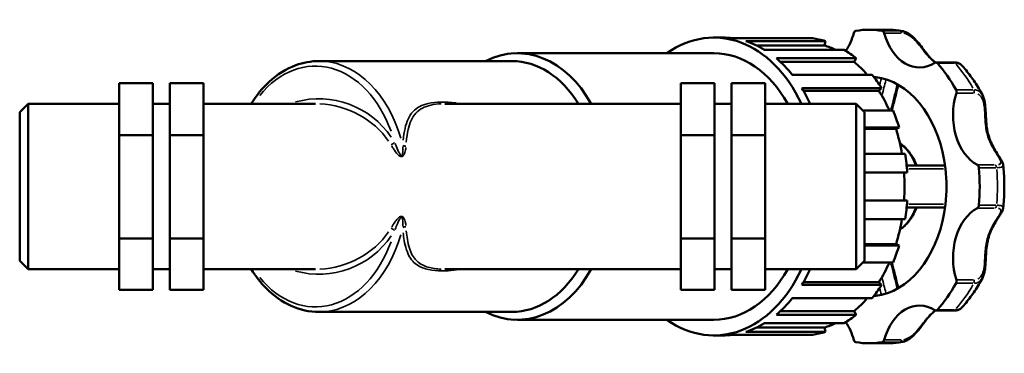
# Model space of a CAD drawing. Header units: millimetres. Extents: x 0 to 983, y 0 to 1098.
# Tile 6 of 8: x 371 to 569, y 653 to 720. Entities that reach past the tile are written whole.
import ezdxf

# ---------------------------------------------------------------- set-up
doc = ezdxf.new("R2010")
doc.units = ezdxf.units.MM
doc.layers.add('Visible (ISO)', color=7, linetype='Continuous', lineweight=50)
doc.layers.add('Visible Narrow (ISO)', color=7, linetype='Continuous', lineweight=35)

msp = doc.modelspace()

# ---------------------------------------------------------------- linework, layer by layer
at = {"layer": 'Visible (ISO)'}
for p, q in [((542.08, 717.675), (545.643, 717.675)), ((510.887, 716.1), (512.669, 716.1)), ((530.686, 715.968), (514.649, 715.968)), ((517.296, 715.375), (533.333, 715.375)), ((533.333, 715.375), (533.136, 714.518)), ((533.136, 714.518), (519.458, 714.518)), ((537.099, 713.645), (521.062, 713.645)), ((431.408, 711.375), (470.237, 711.375)), ((471.351, 712.95), (510.887, 712.95)), ((523.45, 711.924), (539.488, 711.924)), ((539.113, 711.194), (524.278, 711.194)), ((539.488, 711.924), (539.113, 711.194)), ((559.09, 711.103), (555.526, 711.103)), ((542.691, 708.632), (526.654, 708.632)), ((391.201, 706.959), (398.001, 706.959)), ((391.201, 696.5), (391.201, 706.959)), ((398.001, 696.5), (398.001, 706.959)), ((401.401, 706.959), (401.401, 696.5)), ((401.401, 706.959), (408.201, 706.959)), ((408.201, 706.959), (408.201, 696.5)), ((511.001, 706.959), (504.201, 706.959)), ((504.201, 706.959), (504.201, 696.5)), ((511.001, 696.5), (511.001, 706.959)), ((514.401, 706.959), (514.401, 696.5)), ((521.201, 706.959), (514.401, 706.959)), ((521.201, 696.5), (521.201, 706.959)), ((528.549, 705.952), (544.586, 705.952)), ((544.07, 705.422), (528.872, 705.422)), ((544.586, 705.952), (544.07, 705.422)), ((371.201, 701.099), (372.901, 702.799)), ((372.901, 702.799), (372.901, 669.55)), ((372.901, 702.799), (391.201, 702.799)), ((398.001, 702.799), (401.401, 702.799)), ((408.201, 702.799), (430.687, 702.799)), ((456.717, 702.799), (504.201, 702.799)), ((511.001, 702.799), (514.401, 702.799)), ((521.201, 702.799), (539.501, 702.799)), ((539.501, 669.55), (539.501, 702.799)), ((541.201, 701.099), (539.501, 702.799)), ((546.914, 701.422), (540.879, 701.422)), ((371.201, 671.25), (371.201, 701.099)), ((541.201, 701.099), (541.201, 671.25)), ((541.201, 698.044), (548.131, 698.044)), ((547.524, 697.766), (541.201, 697.766)), ((548.131, 698.044), (547.524, 697.766)), ((391.201, 696.5), (398.001, 696.5)), ((391.201, 675.716), (391.201, 696.5)), ((398.001, 675.716), (398.001, 696.5)), ((401.401, 696.5), (401.401, 675.716)), ((401.401, 696.5), (408.201, 696.5)), ((408.201, 696.5), (408.201, 675.716)), ((511.001, 696.5), (504.201, 696.5)), ((504.201, 696.5), (504.201, 675.716)), ((511.001, 675.716), (511.001, 696.5)), ((514.401, 696.5), (514.401, 675.716)), ((521.201, 696.5), (514.401, 696.5)), ((521.201, 675.716), (521.201, 696.5)), ((549.354, 692.718), (541.201, 692.718)), ((541.201, 688.975), (549.774, 688.975)), ((549.774, 683.375), (541.201, 683.375)), ((541.201, 679.631), (549.354, 679.631)), ((391.201, 675.716), (398.001, 675.716)), ((391.201, 665.39), (391.201, 675.716)), ((398.001, 665.39), (398.001, 675.716)), ((401.401, 675.716), (401.401, 665.39)), ((401.401, 675.716), (408.201, 675.716)), ((408.201, 675.716), (408.201, 665.39)), ((511.001, 675.716), (504.201, 675.716)), ((504.201, 675.716), (504.201, 665.39)), ((511.001, 665.39), (511.001, 675.716)), ((514.401, 675.716), (514.401, 665.39)), ((521.201, 675.716), (514.401, 675.716)), ((521.201, 665.39), (521.201, 675.716)), ((547.524, 674.584), (541.201, 674.584)), ((548.131, 674.305), (541.201, 674.305)), ((547.524, 674.584), (548.131, 674.305)), ((371.201, 671.25), (372.901, 669.55)), ((541.201, 671.25), (539.501, 669.55)), ((540.879, 670.927), (546.914, 670.927)), ((372.901, 669.55), (391.201, 669.55)), ((398.001, 669.55), (401.401, 669.55)), ((408.201, 669.55), (430.687, 669.55)), ((456.717, 669.55), (504.201, 669.55)), ((511.001, 669.55), (514.401, 669.55)), ((521.201, 669.55), (539.501, 669.55)), ((544.586, 666.397), (528.549, 666.397)), ((544.07, 666.927), (528.872, 666.927)), ((544.07, 666.927), (544.586, 666.397)), ((391.201, 665.39), (398.001, 665.39)), ((401.401, 665.39), (408.201, 665.39)), ((511.001, 665.39), (504.201, 665.39)), ((521.201, 665.39), (514.401, 665.39)), ((526.654, 663.717), (542.691, 663.717)), ((431.408, 660.975), (470.237, 660.975)), ((539.488, 660.425), (523.45, 660.425)), ((539.113, 661.155), (524.278, 661.155)), ((539.113, 661.155), (539.488, 660.425)), ((555.526, 661.246), (559.09, 661.246)), ((471.351, 659.4), (510.887, 659.4)), ((533.136, 657.831), (519.458, 657.831)), ((521.062, 658.704), (537.099, 658.704)), ((533.136, 657.831), (533.333, 656.974)), ((510.887, 656.25), (512.669, 656.25)), ((514.649, 656.381), (530.686, 656.381)), ((533.333, 656.974), (517.296, 656.974)), ((542.08, 654.675), (545.643, 654.675))]:
    msp.add_line(p, q, dxfattribs=at)
for centre, major_axis, start_param, end_param in [((510.887, 686.175), (0, 29.925), 5.3013999, 6.74614), ((539.474, 716.753), (0, 0.7), 0.1199383, 1.2086624), ((542.08, 686.175), (0, 31.5), 6.163247, 6.4031236), ((544.685, 716.753), (0, 0.7), 5.0745229, 6.163247), ((471.351, 686.175), (0, 26.775), 5.3822746, 6.6278865), ((512.669, 686.175), (0, 29.925), 6.189481, 6.2831853), ((512.669, 686.175), (0, 29.925), 5.8753217, 6.0627304), ((528.706, 686.175), (0, 29.925), 6.0627304, 6.189481), ((531.941, 720.789), (0, -10.691), 0.8126333, 1.2086624), ((552.218, 720.789), (0, -10.691), 5.0745229, 6.7064496), ((528.706, 686.175), (0, 29.027), 5.9541706, 6.0656373), ((528.706, 686.175), (0, -29.925), 2.6069784, 2.7337291), ((470.237, 686.175), (0, 25.2), 5.4328117, 6.2831853), ((510.887, 686.175), (0, 26.775), 5.3822746, 6.2831853), ((512.669, 686.175), (0, 29.925), 5.5611625, 5.7485711), ((528.706, 686.175), (0, -29.027), 2.4554266, 2.6098854), ((555.526, 710.403), (0, 0.7), 5.6177255, 6.7064496), ((542.08, 686.175), (0, -31.5), 2.2362562, 2.4761328), ((528.706, 686.175), (0, -29.925), 2.2928192, 2.4195698), ((542.08, 686.175), (0, 22.05), 6.1220159, 6.2212703), ((542.08, 686.175), (0, 22.05), 4.8735584, 6.1220159), ((512.669, 686.175), (0, 29.925), 5.3013999, 5.4344118), ((528.706, 686.175), (0, -29.027), 2.1238253, 2.2957262), ((559.212, 705.191), (0, -0.7), 1.1475321, 2.2362562), ((566.556, 700.512), (0, -10.691), 4.2891247, 5.9210514), ((528.706, 686.175), (0, -29.925), 1.9786599, 2.1054105), ((528.706, 686.175), (0, -29.027), 1.7981876, 1.9815669), ((528.706, 686.175), (0, -29.925), 1.6645006, 1.7912513), ((542.08, 686.175), (0, -22.05), 1.409627, 1.7319657), ((563.702, 689.86), (0, 0.7), 4.8323273, 5.9210514), ((542.08, 686.175), (0, -31.5), 1.450858, 1.6907347), ((528.706, 686.175), (0, -29.027), 1.474185, 1.6674076), ((542.08, 686.175), (0, -22.05), 0.1611694, 1.409627), ((528.706, 686.175), (0, -29.925), 1.3503414, 1.477092), ((566.556, 671.837), (0, 10.691), 0.3621339, 1.9940606), ((563.702, 682.489), (0, -0.7), 0.3621339, 1.450858), ((528.706, 686.175), (0, -29.027), 1.1600258, 1.3434051), ((528.706, 686.175), (0, -29.925), 1.0361821, 1.1629327), ((528.706, 686.175), (0, -29.027), 0.8458665, 1.0177673), ((471.351, 686.175), (0, -26.775), 5.9384841, 7.184096), ((470.237, 686.175), (0, -25.2), 0, 0.8503737), ((510.887, 686.175), (0, -29.925), 5.8202306, 7.2649708), ((510.887, 686.175), (0, -26.775), 0, 0.9009107), ((512.669, 686.175), (0, 29.925), 3.9903661, 4.1233781), ((528.706, 686.175), (0, -29.925), 0.7220229, 0.8487735), ((542.08, 686.175), (0, -31.5), 0.6654598, 0.9053365), ((559.212, 667.158), (0, -0.7), 0.9053365, 1.9940606), ((512.669, 686.175), (0, 29.925), 3.6762069, 3.8636155), ((528.706, 686.175), (0, -29.027), 0.5317072, 0.6861661), ((542.08, 686.175), (0, -22.05), 0.061915, 0.1611694), ((552.218, 651.56), (0, 10.691), 5.8599211, 7.4918477), ((528.706, 686.175), (0, -29.925), 0.4078636, 0.5346142), ((555.526, 661.946), (0, -0.7), 5.8599211, 6.9486451), ((512.669, 686.175), (0, -29.925), 0.2204549, 0.4078636), ((528.706, 686.175), (0, -29.027), 0.217548, 0.3290147), ((531.941, 651.56), (0, -10.691), 1.9329302, 2.3289594), ((512.669, 686.175), (0, -29.925), 0, 0.0937043), ((528.706, 686.175), (0, -29.925), 0.0937043, 0.2204549), ((539.474, 655.596), (0, -0.7), 5.0745229, 6.163247), ((542.08, 686.175), (0, -31.5), 6.163247, 6.4031236), ((544.685, 655.596), (0, -0.7), 0.1199383, 1.2086624)]:
    msp.add_ellipse(centre, major_axis=major_axis, ratio=0.7071068, start_param=start_param, end_param=end_param, dxfattribs=at)
for points, knots in [([(545.643, 717.675), (545.849, 717.675), (546.055, 717.671), (546.466, 717.657), (546.671, 717.647), (547.082, 717.619), (547.287, 717.601), (547.696, 717.559), (547.901, 717.535), (548.308, 717.479), (548.512, 717.448), (548.715, 717.413)], [0, 0, 0, 0, 0.02408574, 0.02408574, 0.04817149, 0.04817149, 0.07225723, 0.07225723, 0.09634298, 0.09634298, 0.12042872, 0.12042872, 0.12042872, 0.12042872]), ([(548.715, 717.413), (549.075, 717.351), (549.428, 717.222), (550.142, 716.843), (550.5, 716.582), (551.192, 715.971), (551.523, 715.618), (552.173, 714.858), (552.485, 714.45), (553.149, 713.574), (553.488, 713.117), (554.058, 712.422), (554.292, 712.157), (554.796, 711.647), (555.069, 711.408), (555.399, 711.166), (555.445, 711.133), (555.491, 711.101)], [0.0481534, 0.0481534, 0.0481534, 0.0481534, 0.1601422, 0.1601422, 0.2862116, 0.2862116, 0.4212734, 0.4212734, 0.5721202, 0.5721202, 0.7633475, 0.7633475, 0.8999146, 0.8999146, 1.0541265, 1.0541265, 1.0789542, 1.0789542, 1.0789542, 1.0789542]), ([(417.781, 702.799), (418.837, 704.475), (420.056, 705.96), (423.022, 708.687), (424.826, 709.819), (428.247, 711.086), (429.827, 711.375), (431.408, 711.375)], [5.43981348, 5.43981348, 5.43981348, 5.43981348, 5.70668167, 5.70668167, 6.02714725, 6.02714725, 6.28318531, 6.28318531, 6.28318531, 6.28318531]), ([(560.644, 710.618), (560.558, 710.711), (560.465, 710.78), (560.277, 710.89), (560.18, 710.932), (559.982, 710.999), (559.88, 711.025), (559.669, 711.065), (559.559, 711.08), (559.331, 711.098), (559.213, 711.103), (559.09, 711.103)], [2.06206072, 2.06206072, 2.06206072, 2.06206072, 2.10676156, 2.10676156, 2.15146241, 2.15146241, 2.19616325, 2.19616325, 2.24086409, 2.24086409, 2.28556493, 2.28556493, 2.28556493, 2.28556493]), ([(560.644, 710.618), (560.971, 710.263), (561.29, 709.897), (561.911, 709.146), (562.213, 708.76), (562.798, 707.97), (563.083, 707.565), (563.633, 706.739), (563.899, 706.317), (564.413, 705.457), (564.661, 705.019), (564.9, 704.574)], [0.65451507, 0.65451507, 0.65451507, 0.65451507, 0.70810877, 0.70810877, 0.76170247, 0.76170247, 0.81529617, 0.81529617, 0.86888987, 0.86888987, 0.92248357, 0.92248357, 0.92248357, 0.92248357]), ([(547.97, 706.591), (547.856, 706.141), (547.742, 705.692), (547.407, 704.369), (547.186, 703.495), (546.865, 702.221), (546.765, 701.822), (546.664, 701.422)], [0.22971672, 0.22971672, 0.22971672, 0.22971672, 0.37297213, 0.37297213, 0.65139692, 0.65139692, 0.7787741, 0.7787741, 0.7787741, 0.7787741]), ([(564.9, 704.574), (565.09, 704.219), (565.215, 703.829), (565.42, 702.906), (565.477, 702.364), (565.541, 701.468), (565.559, 701.116), (565.596, 700.339), (565.616, 699.916), (565.679, 698.985), (565.726, 698.481), (565.875, 697.469), (565.98, 696.963), (566.254, 695.984), (566.424, 695.51), (566.821, 694.596), (567.047, 694.156), (567.528, 693.316), (567.781, 692.916), (568.219, 692.244), (568.405, 691.963), (568.69, 691.5), (568.799, 691.313), (568.979, 690.93), (569.057, 690.734), (569.081, 690.492)], [0.2775925, 0.2775925, 0.2775925, 0.2775925, 0.4052585, 0.4052585, 0.5681733, 0.5681733, 0.6731903, 0.6731903, 0.8014676, 0.8014676, 0.960271, 0.960271, 1.1285553, 1.1285553, 1.2968395, 1.2968395, 1.4651238, 1.4651238, 1.633408, 1.633408, 1.7666248, 1.7666248, 1.86353, 1.86353, 1.9604351, 1.9604351, 1.9604351, 1.9604351]), ([(548.306, 694.793), (548.724, 694.536), (549.119, 694.224), (550.088, 693.274), (550.612, 692.556), (551.27, 691.314), (551.472, 690.854), (551.644, 690.375)], [0.41056356, 0.41056356, 0.41056356, 0.41056356, 0.60634368, 0.60634368, 0.92795207, 0.92795207, 1.10072228, 1.10072228, 1.10072228, 1.10072228]), ([(557.386, 690.375), (556.936, 690.375), (556.487, 690.375), (553.908, 690.375), (551.78, 690.375), (549.657, 690.375)], [0.40702637, 0.40702637, 0.40702637, 0.40702637, 0.5561217, 0.5561217, 1.26259321, 1.26259321, 1.26259321, 1.26259321]), ([(569.081, 690.492), (569.14, 689.92), (569.187, 689.345), (569.257, 688.194), (569.281, 687.618), (569.304, 686.463), (569.304, 685.886), (569.281, 684.732), (569.257, 684.155), (569.187, 683.004), (569.14, 682.429), (569.081, 681.857)], [1.42702002, 1.42702002, 1.42702002, 1.42702002, 1.48453054, 1.48453054, 1.54204107, 1.54204107, 1.59955159, 1.59955159, 1.65706211, 1.65706211, 1.71457263, 1.71457263, 1.71457263, 1.71457263]), ([(551.644, 681.975), (551.444, 681.417), (551.203, 680.885), (550.472, 679.583), (549.92, 678.873), (548.979, 678.017), (548.65, 677.768), (548.306, 677.556)], [2.04087038, 2.04087038, 2.04087038, 2.04087038, 2.24200108, 2.24200108, 2.56960616, 2.56960616, 2.73102909, 2.73102909, 2.73102909, 2.73102909]), ([(549.657, 681.975), (550.645, 681.975), (551.634, 681.975), (554.21, 681.975), (555.798, 681.975), (557.386, 681.975)], [0.81198597, 0.81198597, 0.81198597, 0.81198597, 1.14077482, 1.14077482, 1.66755283, 1.66755283, 1.66755283, 1.66755283]), ([(569.081, 681.857), (569.06, 681.646), (568.997, 681.471), (568.825, 681.079), (568.701, 680.865), (568.417, 680.406), (568.256, 680.162), (567.902, 679.619), (567.708, 679.318), (567.28, 678.612), (567.05, 678.2), (566.625, 677.328), (566.433, 676.865), (566.114, 675.908), (565.987, 675.413), (565.793, 674.394), (565.727, 673.869), (565.634, 672.794), (565.607, 672.245), (565.56, 671.253), (565.539, 670.814), (565.477, 670.036), (565.442, 669.696), (565.343, 669.083), (565.285, 668.806), (565.128, 668.273), (565.029, 668.016), (564.9, 667.776)], [0.3251438, 0.3251438, 0.3251438, 0.3251438, 0.4096265, 0.4096265, 0.5212387, 0.5212387, 0.6374534, 0.6374534, 0.7675018, 0.7675018, 0.9295192, 0.9295192, 1.0978033, 1.0978033, 1.2660874, 1.2660874, 1.4343716, 1.4343716, 1.6018119, 1.6018119, 1.732688, 1.732688, 1.8348816, 1.8348816, 1.9214334, 1.9214334, 2.0079852, 2.0079852, 2.0079852, 2.0079852]), ([(546.664, 670.927), (546.765, 670.528), (546.865, 670.128), (547.186, 668.854), (547.407, 667.98), (547.742, 666.657), (547.856, 666.208), (547.97, 665.759)], [0.80994378, 0.80994378, 0.80994378, 0.80994378, 0.9373209, 0.9373209, 1.21574568, 1.21574568, 1.35900107, 1.35900107, 1.35900107, 1.35900107]), ([(431.408, 660.975), (429.506, 660.975), (427.606, 661.394), (423.982, 663.024), (422.264, 664.247), (419.649, 666.896), (418.658, 668.157), (417.781, 669.55)], [3.14159265, 3.14159265, 3.14159265, 3.14159265, 3.44962115, 3.44962115, 3.76315112, 3.76315112, 3.98496449, 3.98496449, 3.98496449, 3.98496449]), ([(564.9, 667.776), (564.661, 667.33), (564.413, 666.892), (563.899, 666.032), (563.633, 665.61), (563.083, 664.784), (562.798, 664.379), (562.213, 663.589), (561.911, 663.204), (561.29, 662.452), (560.971, 662.086), (560.644, 661.731)], [2.21910908, 2.21910908, 2.21910908, 2.21910908, 2.27270278, 2.27270278, 2.32629648, 2.32629648, 2.37989018, 2.37989018, 2.43348389, 2.43348389, 2.48707759, 2.48707759, 2.48707759, 2.48707759]), ([(559.09, 661.246), (559.213, 661.246), (559.331, 661.251), (559.559, 661.269), (559.669, 661.284), (559.88, 661.324), (559.982, 661.35), (560.18, 661.417), (560.277, 661.459), (560.465, 661.569), (560.558, 661.638), (560.644, 661.731)], [0, 0, 0, 0, 0.04469939, 0.04469939, 0.08939877, 0.08939877, 0.13409816, 0.13409816, 0.17879755, 0.17879755, 0.22349693, 0.22349693, 0.22349693, 0.22349693]), ([(555.491, 661.248), (555.351, 661.151), (555.214, 661.047), (554.802, 660.708), (554.534, 660.449), (554.003, 659.866), (553.738, 659.542), (553.248, 658.91), (553.026, 658.614), (552.607, 658.059), (552.413, 657.805), (552.035, 657.332), (551.853, 657.113), (551.32, 656.511), (550.947, 656.137), (550.177, 655.531), (549.785, 655.288), (549.159, 655.039), (548.938, 654.974), (548.715, 654.936)], [1.2066134, 1.2066134, 1.2066134, 1.2066134, 1.2815851, 1.2815851, 1.4357976, 1.4357976, 1.59001, 1.59001, 1.7109011, 1.7109011, 1.8069681, 1.8069681, 1.8885015, 1.8885015, 2.0353049, 2.0353049, 2.1680219, 2.1680219, 2.2374107, 2.2374107, 2.2374107, 2.2374107]), ([(548.715, 654.936), (548.512, 654.901), (548.308, 654.87), (547.901, 654.814), (547.696, 654.79), (547.287, 654.748), (547.082, 654.731), (546.671, 654.703), (546.466, 654.692), (546.055, 654.678), (545.849, 654.675), (545.643, 654.675)], [3.02116393, 3.02116393, 3.02116393, 3.02116393, 3.04524968, 3.04524968, 3.06933542, 3.06933542, 3.09342117, 3.09342117, 3.11750691, 3.11750691, 3.14159265, 3.14159265, 3.14159265, 3.14159265])]:
    msp.add_open_spline(points, degree=3, knots=knots, dxfattribs=at)
at = {"layer": 'Visible Narrow (ISO)'}
for p, q in [((548.13, 717.448), (544.923, 717.448)), ((545.327, 717.001), (548.534, 717.001)), ((556.01, 710.953), (559.218, 710.953)), ((562.987, 705.623), (559.779, 705.623)), ((559.841, 704.904), (563.049, 704.904)), ((567.263, 690.514), (564.056, 690.514)), ((564.372, 689.944), (567.579, 689.944)), ((564.056, 681.835), (567.263, 681.835)), ((567.579, 682.406), (564.372, 682.406)), ((559.779, 666.726), (562.987, 666.726)), ((563.049, 667.445), (559.841, 667.445)), ((559.218, 661.396), (556.01, 661.396)), ((544.923, 654.901), (548.13, 654.901)), ((548.534, 655.348), (545.327, 655.348))]:
    msp.add_line(p, q, dxfattribs=at)
for start, end in [(34.19426, 105.43557), (254.56443, 325.80574)]:
    msp.add_arc((431.394, 686.175), 17.625, start, end, dxfattribs=at)
for centre, major_axis, ratio, start_param, end_param in [((545.643, 686.175), (0, 31.5), 0.7071068, 6.1692439, 6.2771884), ((548.249, 716.753), (0, 0.7), 0.7071068, 5.1289591, 6.1088108), ((430.701, 686.175), (0, 24.2), 0.7071068, 5.1883327, 6.996241), ((431.408, 686.175), (0, 25.2), 0.7071068, 5.1075762, 6.2213111), ((559.09, 710.403), (0, 0.7), 0.7071068, 5.6509985, 6.2499123), ((545.643, 686.175), (0, -31.5), 0.7071068, 2.24825, 2.464139), ((562.775, 705.191), (0, 0.7), 0.7071068, 4.3435609, 5.3234126), ((430.687, 686.175), (-17.624, 0), 0.9432608, 3.7214711, 4.6602354), ((445.914, 695.05), (0.864, 0.504), 0.4497619, 4.5016872, 5.3239171), ((448.915, 694.747), (0.998, -0.067), 0.4855371, 4.048261, 4.7082419), ((545.469, 686.175), (0, -9.45), 0.7071068, 2.0648107, 2.6670967), ((567.266, 689.86), (0, 0.7), 0.7071068, 4.8867635, 5.8666152), ((545.643, 686.175), (0, -31.5), 0.7071068, 1.4628518, 1.6787408), ((545.469, 686.175), (0, -9.45), 0.7071068, 0.4744959, 1.076782), ((567.266, 682.489), (0, -0.7), 0.7071068, 0.4165701, 1.3964218), ((445.914, 677.299), (-0.864, 0.504), 0.4497619, 4.1008609, 4.9230908), ((448.915, 677.603), (0.998, 0.067), 0.4855371, 1.5749434, 2.2349243), ((430.687, 686.175), (-17.624, 0), 0.9432608, 1.6229499, 2.5617143), ((431.408, 686.175), (0, -25.2), 0.7071068, 0.0618742, 1.1756091), ((430.701, 686.175), (0, -24.2), 0.7071068, 5.5701296, 7.3780379), ((545.643, 686.175), (0, -31.5), 0.7071068, 0.6774537, 0.8933427), ((562.775, 667.158), (0, -0.7), 0.7071068, 0.9597727, 1.9396244), ((559.09, 661.946), (0, -0.7), 0.7071068, 0.033273, 0.6321868), ((545.643, 686.175), (0, -31.5), 0.7071068, 0.0059969, 0.1139414), ((548.249, 655.596), (0, -0.7), 0.7071068, 0.1743745, 1.1542262)]:
    msp.add_ellipse(centre, major_axis=major_axis, ratio=ratio, start_param=start_param, end_param=end_param, dxfattribs=at)
for points in [[(548.694, 717.416), (548.571, 717.436), (548.449, 717.447), (548.329, 717.448)], [(559.487, 710.952), (560.027, 710.94), (560.419, 710.82), (560.612, 710.647)], [(544.564, 707.868), (544.456, 707.442), (544.349, 707.017), (544.241, 706.591)], [(544.72, 704.569), (544.969, 705.553), (545.218, 706.537), (545.468, 707.52)], [(545.468, 664.829), (545.218, 665.812), (544.969, 666.796), (544.72, 667.78)], [(544.241, 665.758), (544.349, 665.333), (544.456, 664.907), (544.564, 664.481)], [(548.329, 654.901), (548.449, 654.902), (548.571, 654.913), (548.694, 654.934)]]:
    msp.add_open_spline(points, degree=3, dxfattribs=at)
for points, knots in [([(549.108, 716.964), (549.145, 716.958), (549.181, 716.95), (549.493, 716.879), (549.774, 716.765), (550.41, 716.408), (550.762, 716.135), (551.491, 715.449), (551.859, 715.023), (552.553, 714.158), (552.878, 713.72), (553.557, 712.844), (553.908, 712.415), (554.538, 711.77), (554.81, 711.527), (555.094, 711.312)], [0.05484106, 0.05484106, 0.05484106, 0.05484106, 0.06967589, 0.06967589, 0.18115732, 0.18115732, 0.32608318, 0.32608318, 0.50026826, 0.50026826, 0.6826691, 0.6826691, 0.89304588, 0.89304588, 1.04198016, 1.04198016, 1.04198016, 1.04198016]), ([(547.704, 706.439), (547.496, 705.619), (547.289, 704.799), (546.889, 703.215), (546.696, 702.451), (546.504, 701.686)], [0.26410422, 0.26410422, 0.26410422, 0.26410422, 0.52539257, 0.52539257, 0.76881556, 0.76881556, 0.76881556, 0.76881556]), ([(564.844, 704.671), (564.731, 704.862), (564.598, 705.028), (564.236, 705.35), (563.99, 705.481), (563.576, 705.591), (563.43, 705.613), (563.279, 705.621)], [-0.26371291, -0.26371291, -0.26371291, -0.26371291, -0.18101104, -0.18101104, -0.06961963, -0.06961963, -0.01387963, -0.01387963, -0.01387963, -0.01387963]), ([(563.972, 704.748), (564.103, 704.687), (564.225, 704.61), (564.577, 704.313), (564.766, 704.033), (565.079, 703.295), (565.181, 702.814), (565.316, 701.769), (565.346, 701.202), (565.412, 699.937), (565.446, 699.237), (565.629, 697.609), (565.822, 696.691), (566.437, 694.969), (566.856, 694.165), (567.678, 692.803), (568.08, 692.226), (568.511, 691.464), (568.617, 691.215), (568.613, 690.882), (568.551, 690.771), (568.347, 690.642), (568.245, 690.604), (568.122, 690.576)], [0.1142792, 0.1142792, 0.1142792, 0.1142792, 0.181011, 0.181011, 0.3258199, 0.3258199, 0.5000343, 0.5000343, 0.6823148, 0.6823148, 0.9056295, 0.9056295, 1.2117979, 1.2117979, 1.5180739, 1.5180739, 1.7918654, 1.7918654, 1.965794, 1.965794, 2.0940918, 2.0940918, 2.171304, 2.171304, 2.171304, 2.171304]), ([(459.065, 702.937), (459.017, 702.943), (458.969, 702.949), (456.909, 703.19), (454.993, 703.216), (452.142, 702.569), (451.097, 702.044), (449.554, 700.369), (449.05, 699.222), (448.56, 697.106), (448.438, 696.322), (448.347, 695.488)], [9.6665196, 9.6665196, 9.6665196, 9.6665196, 9.6855406, 9.6855406, 10.4821339, 10.4821339, 11.0924647, 11.0924647, 11.6990347, 11.6990347, 12.0114337, 12.0114337, 12.0114337, 12.0114337]), ([(448.984, 695.103), (449.068, 695.998), (449.185, 696.836), (449.657, 698.97), (450.139, 700.095), (451.647, 701.738), (452.679, 702.252), (454.556, 702.672), (455.254, 702.755), (455.988, 702.786)], [-12.0374556, -12.0374556, -12.0374556, -12.0374556, -11.6990347, -11.6990347, -11.0924647, -11.0924647, -10.4821339, -10.4821339, -10.1609353, -10.1609353, -10.1609353, -10.1609353]), ([(446.058, 694.314), (446.173, 694.129), (446.292, 693.944), (446.674, 693.36), (446.944, 692.951), (447.447, 692.423), (447.623, 692.25), (447.959, 692.16), (448.071, 692.166), (448.252, 692.248), (448.322, 692.312), (448.529, 692.557), (448.613, 692.767), (448.745, 693.163), (448.79, 693.355), (448.854, 693.698), (448.875, 693.848), (448.891, 693.998)], [0.0317578, 0.0317578, 0.0317578, 0.0317578, 0.10753094, 0.10753094, 0.27044255, 0.27044255, 0.34444787, 0.34444787, 0.37589087, 0.37589087, 0.40548888, 0.40548888, 0.48047252, 0.48047252, 0.54921137, 0.54921137, 0.60339816, 0.60339816, 0.60339816, 0.60339816]), ([(448.266, 694.152), (448.275, 694), (448.281, 693.848), (448.285, 693.503), (448.282, 693.31), (448.253, 692.915), (448.23, 692.707), (448.146, 692.472), (448.116, 692.411), (448.03, 692.341), (447.973, 692.344), (447.792, 692.464), (447.685, 692.659), (447.37, 693.254), (447.183, 693.71), (446.907, 694.367), (446.819, 694.577), (446.731, 694.786)], [-0.60339816, -0.60339816, -0.60339816, -0.60339816, -0.54921137, -0.54921137, -0.48047252, -0.48047252, -0.40548888, -0.40548888, -0.37589087, -0.37589087, -0.34444787, -0.34444787, -0.27044255, -0.27044255, -0.10753094, -0.10753094, -0.0317578, -0.0317578, -0.0317578, -0.0317578]), ([(550.103, 689.733), (551.98, 689.725), (553.859, 689.72), (556.186, 689.715), (556.634, 689.715), (557.081, 689.714)], [-1.17973304, -1.17973304, -1.17973304, -1.17973304, -0.5561217, -0.5561217, -0.40774569, -0.40774569, -0.40774569, -0.40774569]), ([(567.889, 689.945), (568.352, 689.954), (568.697, 690.012), (569.019, 690.204), (569.081, 690.307), (569.084, 690.437)], [-2.26932571, -2.26932571, -2.26932571, -2.26932571, -2.09409182, -2.09409182, -1.9766925, -1.9766925, -1.9766925, -1.9766925]), ([(557.081, 682.635), (555.495, 682.632), (553.909, 682.629), (551.584, 682.622), (550.843, 682.619), (550.103, 682.616)], [-1.66683351, -1.66683351, -1.66683351, -1.66683351, -1.14077482, -1.14077482, -0.89484614, -0.89484614, -0.89484614, -0.89484614]), ([(568.123, 681.773), (568.229, 681.749), (568.319, 681.717), (568.547, 681.592), (568.619, 681.469), (568.61, 681.11), (568.497, 680.856), (568.146, 680.242), (567.904, 679.879), (567.34, 678.995), (567.011, 678.457), (566.317, 677.09), (565.989, 676.226), (565.568, 674.414), (565.474, 673.466), (565.368, 671.654), (565.347, 670.785), (565.17, 669.479), (565.064, 669.004), (564.76, 668.314), (564.593, 668.066), (564.261, 667.763), (564.123, 667.671), (563.972, 667.602)], [0.1142792, 0.1142792, 0.1142792, 0.1142792, 0.1810102, 0.1810102, 0.3258183, 0.3258183, 0.500033, 0.500033, 0.6823128, 0.6823128, 0.9057084, 0.9057084, 1.2121014, 1.2121014, 1.5185597, 1.5185597, 1.7923103, 1.7923103, 1.9661399, 1.9661399, 2.0945025, 2.0945025, 2.171304, 2.171304, 2.171304, 2.171304]), ([(569.084, 681.912), (569.081, 682.054), (569.007, 682.163), (568.72, 682.311), (568.527, 682.357), (568.161, 682.394), (568.031, 682.401), (567.889, 682.404)], [-0.30888658, -0.30888658, -0.30888658, -0.30888658, -0.18101019, -0.18101019, -0.0696193, -0.0696193, -0.01625719, -0.01625719, -0.01625719, -0.01625719]), ([(448.891, 678.351), (448.889, 678.375), (448.886, 678.4), (448.854, 678.664), (448.812, 678.906), (448.703, 679.323), (448.646, 679.499), (448.497, 679.814), (448.413, 679.959), (448.21, 680.126), (448.121, 680.17), (447.881, 680.191), (447.743, 680.129), (447.491, 679.965), (447.374, 679.852), (447.157, 679.62), (447.059, 679.499), (446.874, 679.259), (446.788, 679.141), (446.474, 678.693), (446.262, 678.363), (446.058, 678.035)], [0.0317578, 0.0317578, 0.0317578, 0.0317578, 0.0405231, 0.0405231, 0.12727334, 0.12727334, 0.19054746, 0.19054746, 0.24475937, 0.24475937, 0.27403334, 0.27403334, 0.31692514, 0.31692514, 0.36851224, 0.36851224, 0.42009934, 0.42009934, 0.46885302, 0.46885302, 0.60339816, 0.60339816, 0.60339816, 0.60339816]), ([(446.731, 677.563), (446.887, 677.935), (447.041, 678.307), (447.258, 678.808), (447.317, 678.941), (447.439, 679.21), (447.504, 679.345), (447.639, 679.606), (447.711, 679.734), (447.857, 679.926), (447.933, 680), (448.054, 679.998), (448.096, 679.959), (448.186, 679.804), (448.216, 679.662), (448.262, 679.351), (448.274, 679.176), (448.287, 678.758), (448.283, 678.514), (448.269, 678.246), (448.267, 678.221), (448.266, 678.197)], [-0.60339816, -0.60339816, -0.60339816, -0.60339816, -0.46885302, -0.46885302, -0.42009934, -0.42009934, -0.36851224, -0.36851224, -0.31692514, -0.31692514, -0.27403334, -0.27403334, -0.24475937, -0.24475937, -0.19054746, -0.19054746, -0.12727334, -0.12727334, -0.0405231, -0.0405231, -0.0317578, -0.0317578, -0.0317578, -0.0317578]), ([(448.347, 676.861), (448.405, 676.336), (448.474, 675.831), (448.786, 674.067), (449.125, 672.955), (450.149, 671.208), (450.827, 670.56), (452.392, 669.731), (453.229, 669.492), (455.007, 669.233), (455.938, 669.201), (457.61, 669.262), (458.33, 669.321), (459.064, 669.411)], [0.1302739, 0.1302739, 0.1302739, 0.1302739, 0.3269421, 0.3269421, 0.8500495, 0.8500495, 1.3540837, 1.3540837, 1.7821102, 1.7821102, 2.1851625, 2.1851625, 2.4752048, 2.4752048, 2.4752048, 2.4752048]), ([(455.99, 669.565), (455.536, 669.584), (455.095, 669.623), (453.759, 669.814), (452.928, 670.049), (451.382, 670.861), (450.719, 671.497), (449.727, 673.21), (449.407, 674.301), (449.109, 676.093), (449.039, 676.657), (448.984, 677.246)], [-1.9807703, -1.9807703, -1.9807703, -1.9807703, -1.7821102, -1.7821102, -1.3540837, -1.3540837, -0.8500495, -0.8500495, -0.3269421, -0.3269421, -0.1042511, -0.1042511, -0.1042511, -0.1042511]), ([(546.504, 670.663), (546.695, 669.902), (546.887, 669.14), (547.287, 667.556), (547.496, 666.733), (547.704, 665.91)], [0.81990231, 0.81990231, 0.81990231, 0.81990231, 1.06238428, 1.06238428, 1.32461358, 1.32461358, 1.32461358, 1.32461358]), ([(563.279, 666.729), (563.76, 666.752), (564.179, 666.927), (564.63, 667.362), (564.745, 667.511), (564.844, 667.678)], [-2.27170328, -2.27170328, -2.27170328, -2.27170328, -2.09450252, -2.09450252, -2.02186507, -2.02186507, -2.02186507, -2.02186507]), ([(560.614, 661.701), (560.585, 661.674), (560.55, 661.648), (560.372, 661.536), (560.173, 661.469), (559.79, 661.411), (559.645, 661.4), (559.487, 661.397)], [-0.21232209, -0.21232209, -0.21232209, -0.21232209, -0.18115741, -0.18115741, -0.06967593, -0.06967593, -0.01117485, -0.01117485, -0.01117485, -0.01117485]), ([(555.094, 661.037), (554.745, 660.773), (554.416, 660.467), (553.626, 659.613), (553.176, 659.014), (552.32, 657.896), (551.933, 657.4), (551.254, 656.672), (550.99, 656.417), (550.198, 655.778), (549.639, 655.487), (549.108, 655.386)], [1.24357971, 1.24357971, 1.24357971, 1.24357971, 1.42648933, 1.42648933, 1.69985669, 1.69985669, 1.89787795, 1.89787795, 2.01353571, 2.01353571, 2.23072359, 2.23072359, 2.23072359, 2.23072359])]:
    msp.add_open_spline(points, degree=3, knots=knots, dxfattribs=at)

doc.saveas('drawing.dxf')
